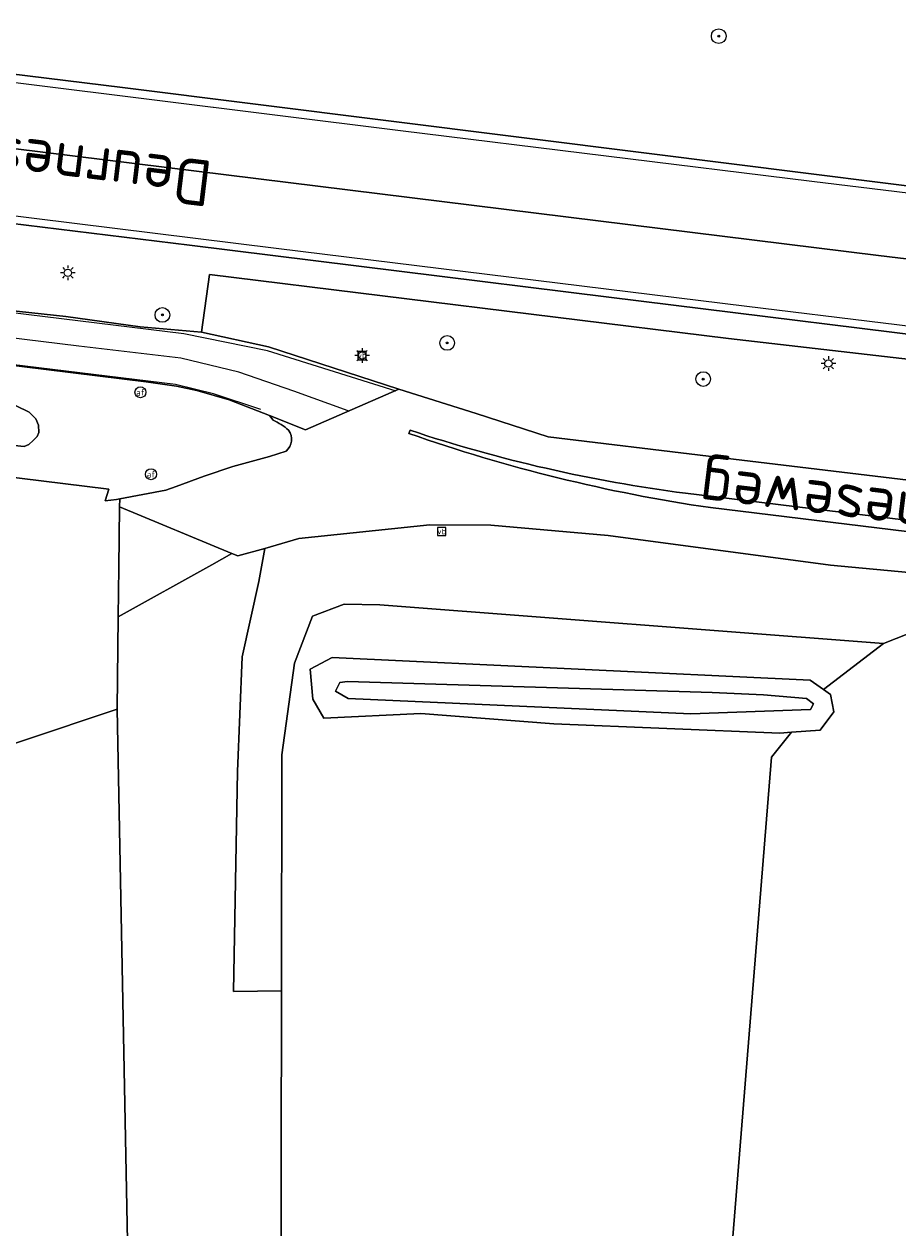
# Model space of a CAD drawing. Header units: metres. Extents: x 168032 to 180145, y 382923 to 399665.
# Tile 76 of 256: x 177820 to 177868, y 386864 to 386930. Entities that reach past the tile are written whole.
import ezdxf
from ezdxf.enums import TextEntityAlignment as Align

# ---------------------------------------------------------------- set-up
doc = ezdxf.new("R2010")
doc.units = ezdxf.units.M
doc.layers.get('0').update_dxf_attribs({"color": 8, "lineweight": 18})
for name, color, linetype, lineweight in [('B-WE-GR-BEPLANTING_CULTUUR_BOSPLANTSOEN-GV', 8, 'Continuous', 18), ('B-WE-GR-BOOM-S', 8, 'Continuous', 18), ('B-WE-IE-MEUBILAIR_WEGMEUBILAIR-G', 8, 'Continuous', 18), ('B-WE-IE-MEUBILAIR_WEGMEUBILAIR-S', 8, 'Continuous', 25), ('B-WE-IE-TERREINAFSCHEIDING_KUNSTMATIG_HEKWERK-G', 8, 'IE-TERREINAFSCHEIDING-KUNSTMATIG', 18), ('B-WE-IE-TERREINAFSCHEIDING_KUNSTMATIG_HEKWERK_RASTER-G', 8, 'IE-TERREINAFSCHEIDING-KUNSTMATIG', 18), ('B-WE-KL-ET_LS_OV_LICHTMAST-S', 8, 'Continuous', 18), ('B-WE-OG-BEBOUWING-GV', 8, 'Continuous', 18), ('B-WE-OG-TERREIN_CULTUURSCHEIDING-GV', 8, 'Continuous', 18), ('B-WE-OG-TERREIN_ERF-GV', 8, 'Continuous', 18), ('B-WE-OG-TOPOGRAFIE-T18', 8, 'Continuous', 18), ('B-WE-OG-WATER_SLOOT-GV', 8, 'Continuous', 18), ('B-WE-OG-WEG-GV', 8, 'Continuous', 18), ('B-WE-VH-VERHARDING_ASFALT-GV', 8, 'Continuous', 18), ('B-WE-VH-VERHARDING_BETONSTRAATSTEEN-GV', 8, 'Continuous', 18), ('B-WE-VH-VERHARDING_SIERBESTRATING-GV', 8, 'Continuous', 18), ('B-WE-VH-VERHARDING_TEGEL-GV', 8, 'Continuous', 18), ('B-WE-VW-AFSLUITPAAL-S', 8, 'Continuous', 18), ('B-WE-VW-MARKERING_PICTOGRAM-G', 8, 'Continuous', 18)]:
    doc.layers.add(name, color=color, linetype=linetype, lineweight=lineweight)
doc.styles.add('NLCS-ISO', font='NLCS-ISO.ttf')
doc.styles.add('NLCS-ISO-M200-T18', font='NLCS-ISO.ttf', dxfattribs={"height": 0.36})
doc.linetypes.add('IE-TERREINAFSCHEIDING-KUNSTMATIG', pattern='A,4,[82,NLCS.SHX,S=0.75,R=90,X=0,Y=0],4,-2', length=10)

# ---------------------------------------------------------------- blocks, each defined once
blk = doc.blocks.new('SIE-WEG_VERKEERSBORD-SO')
at = {"color": 0, "linetype": 'ByBlock', "lineweight": 18}
blk.add_lwpolyline([(-1.125, -1.125), (1.125, -1.125), (1.125, 1.125), (-1.125, 1.125)], close=True, dxfattribs=at)
at = {"color": 0, "linetype": 'ByBlock', "lineweight": 18, "style": 'NLCS-ISO'}
blk.add_text('vb', height=1.5, dxfattribs=at).set_placement((0, 0), align=Align.MIDDLE_CENTER)
blk = doc.blocks.new('SVW-AFSLUITPAAL-SO')
at = {"lineweight": 18}
blk.add_circle((0, 0), 1.5, dxfattribs=at)
at = {"lineweight": 18, "style": 'NLCS-ISO'}
blk.add_text('af', height=1.8, dxfattribs=at).set_placement((0, 0), align=Align.MIDDLE_CENTER)
blk = doc.blocks.new('SKL-ET_OV_LICHTMAST-SO')
at = {"color": 0, "linetype": 'ByBlock', "lineweight": 18}
for points in [[(-1.25, 0), (-2, 0)], [(-1.41, 1.41), (-0.88, 0.88)], [(0, 2), (0, 1.25)], [(0.88, 0.88), (1.41, 1.41)], [(2, 0), (1.25, 0)], [(-1.41, -1.41), (-0.88, -0.88)], [(0, -1.25), (0, -2)], [(0.88, -0.88), (1.41, -1.41)]]:
    blk.add_lwpolyline(points, dxfattribs=at)
blk.add_circle((0, 0), 1, dxfattribs=at)
blk = doc.blocks.new('SGR-BOOM_01-SO')
at = {"linetype": 'ByBlock', "lineweight": 18}
h = blk.add_hatch(color=0, dxfattribs=at)
h.dxf.hatch_style = 1
edge = h.paths.add_edge_path()
edge.add_arc((0, 0), 0.25, 0, 360)
at = {"color": 0, "linetype": 'ByBlock', "lineweight": 18}
for radius in [2, 0.25]:
    blk.add_circle((0, 0), radius, dxfattribs=at)

msp = doc.modelspace()

# ---------------------------------------------------------------- linework, layer by layer
at = {"layer": 'B-WE-GR-BEPLANTING_CULTUUR_BOSPLANTSOEN-GV', "flags": 128}
msp.add_lwpolyline([(177874.419, 386855.386), (177873.907, 386883.932), (177874.228, 386884.725), (177874.76, 386885.17), (177875.221, 386885.48), (177876.842, 386885.714), (177875.189, 386885.843), (177874.841, 386892.172), (177874.595, 386896.705), (177874.634, 386897.091), (177871.206, 386897.369), (177867.255, 386895.823), (177863.979, 386893.306), (177864.364, 386893.036), (177864.537, 386892.091), (177863.802, 386891.101), (177862.243, 386890.985), (177861.142, 386889.618), (177859.047, 386863.521)], dxfattribs=at)
at = {"layer": 'B-WE-IE-MEUBILAIR_WEGMEUBILAIR-G', "flags": 128}
msp.add_lwpolyline([(177830.537, 386915.908), (177858.811, 386912.422), (177874.381, 386910.63), (177874.433, 386910.624), (177876.145, 386910.427), (177886.482, 386909.136), (177896.456, 386907.891), (177899.128, 386907.559), (177900.632, 386907.373), (177902.818, 386907.057), (177905.484, 386906.668), (177908.735, 386906.189), (177912.456, 386905.517), (177913.068, 386905.4), (177916.992, 386904.655), (177923.968, 386903.064), (177932.712, 386901.059), (177938.578, 386899.792), (177945.137, 386898.499), (177949.706, 386897.787), (177958.742, 386896.579), (177986.405, 386893.192), (178005.901, 386890.567)], dxfattribs=at)
at = {"layer": 'B-WE-IE-TERREINAFSCHEIDING_KUNSTMATIG_HEKWERK-G', "flags": 128}
msp.add_lwpolyline([(177825.64, 386903.26), (177825.599, 386899.949), (177825.566, 386897.273), (177825.508, 386892.248)], dxfattribs=at)
msp.add_lwpolyline([(177825.64, 386903.26), (177825.599, 386899.949), (177825.566, 386897.273), (177825.508, 386892.248)], dxfattribs=at)
at = {"layer": 'B-WE-IE-TERREINAFSCHEIDING_KUNSTMATIG_HEKWERK_RASTER-G', "flags": 128}
msp.add_lwpolyline([(177690.075, 386920.838), (177694.4, 386920.298), (177825.048, 386904.213)], dxfattribs=at)
msp.add_lwpolyline([(177690.075, 386920.838), (177694.4, 386920.298), (177825.048, 386904.213)], dxfattribs=at)
at = {"layer": 'B-WE-OG-BEBOUWING-GV', "flags": 128}
for points in [[(177739.656, 386902.089), (177731.471, 386902.997), (177729.484, 386886.086), (177732.721, 386885.696), (177732.502, 386883.917), (177729.088, 386881.187), (177731.384, 386878.273), (177739.67, 386877.274), (177737.298, 386857.452), (177732.339, 386858.033), (177729.538, 386834.324), (177789.478, 386827.243), (177790.493, 386835.829), (177826.68, 386831.509), (177825.508, 386892.248)], [(177825.508, 386892.248), (177794.774, 386881.97), (177794.589, 386880.253), (177790.714, 386880.71), (177790.816, 386881.601), (177770.663, 386883.999), (177770.562, 386883.155), (177763.314, 386884.018), (177762.817, 386884.671), (177762.926, 386884.759), (177756.628, 386892.729), (177753.51, 386890.29), (177751.67, 386890.492), (177752.851, 386900.459), (177744.747, 386901.459)]]:
    msp.add_lwpolyline(points, dxfattribs=at)
at = {"layer": 'B-WE-OG-TERREIN_CULTUURSCHEIDING-GV', "flags": 128}
msp.add_lwpolyline([(177874.433, 386910.624), (177874.381, 386910.63), (177858.811, 386912.422), (177830.537, 386915.908), (177830.101, 386912.763), (177833.754, 386911.972), (177840.843, 386909.659), (177845.064, 386908.336), (177848.976, 386907.068), (177857.709, 386906.013), (177873.599, 386904.108), (177873.718, 386905.101)], close=True, dxfattribs=at)
at = {"layer": 'B-WE-OG-TERREIN_ERF-GV', "flags": 128}
msp.add_lwpolyline([(177794.774, 386881.97), (177825.508, 386892.248), (177825.566, 386897.273), (177825.599, 386899.949), (177825.64, 386903.26), (177825.645, 386903.686), (177825.468, 386903.652), (177824.853, 386903.588), (177825.048, 386904.213), (177694.4, 386920.298)], dxfattribs=at)
msp.add_lwpolyline([(177834.456, 386876.909), (177831.846, 386876.877), (177832.056, 386888.838), (177832.317, 386895.096), (177833.221, 386899.19), (177833.551, 386900.995), (177832.086, 386900.579), (177831.762, 386900.714), (177830.659, 386900.102), (177825.566, 386897.273), (177825.508, 386892.248), (177826.68, 386831.509), (177823.91, 386811.643), (177832.69, 386810.177), (177834.386, 386839.383)], close=True, dxfattribs=at)
at = {"layer": 'B-WE-OG-WATER_SLOOT-GV', "flags": 128}
msp.add_lwpolyline([(177804.325, 386908.226), (177820.449, 386906.547), (177820.693, 386906.655), (177820.94, 386906.859), (177821.15, 386907.091), (177821.243, 386907.296), (177821.215, 386907.693), (177821.086, 386908.047), (177820.716, 386908.413), (177820.013, 386908.75)], dxfattribs=at)
for points in [[(177863.979, 386893.306), (177863.249, 386893.816), (177837.21, 386895.051), (177836.028, 386894.421), (177836.169, 386892.78), (177836.761, 386891.751), (177842.047, 386891.998), (177849.298, 386891.449), (177861.606, 386890.938), (177862.243, 386890.985), (177863.802, 386891.101), (177864.537, 386892.091), (177864.364, 386893.036)], [(177860.718, 386893.016), (177863.045, 386892.817), (177863.433, 386892.536), (177863.267, 386892.213), (177856.761, 386891.982), (177838.081, 386892.827), (177837.4, 386893.224), (177837.641, 386893.697), (177838.062, 386893.745), (177857.924, 386893.144)], [(177860.718, 386893.016), (177857.924, 386893.144), (177838.062, 386893.745), (177837.641, 386893.697), (177837.4, 386893.224), (177838.081, 386892.827), (177856.761, 386891.982), (177863.267, 386892.213), (177863.433, 386892.536), (177863.045, 386892.817)]]:
    msp.add_lwpolyline(points, close=True, dxfattribs=at)
at = {"layer": 'B-WE-OG-WEG-GV', "flags": 128}
for points in [[(177805.227, 386928.606), (177825.802, 386926.09), (177854.478, 386922.482), (177875.881, 386919.806), (177900.635, 386916.737)], [(177700.829, 386925.709), (177697.082, 386926.174), (177695.286, 386926.376), (177694.4, 386920.298), (177825.048, 386904.213), (177824.853, 386903.588), (177825.468, 386903.652), (177825.645, 386903.686), (177828.168, 386904.167), (177828.722, 386904.368), (177830.241, 386904.932), (177831.814, 386905.445), (177833.814, 386905.995), (177834.72, 386906.288)], [(177834.011, 386907.981), (177833.8, 386908.222), (177831.61, 386909.083), (177829.847, 386909.584), (177828.74, 386909.828), (177827.085, 386910.057), (177805.437, 386912.724), (177775.292, 386916.467), (177747.669, 386919.908), (177712.4, 386924.233), (177700.829, 386925.709)], [(177815.792, 386914.353), (177822.712, 386913.609), (177826.759, 386913.05), (177830.101, 386912.763), (177830.537, 386915.908), (177858.811, 386912.422), (177874.381, 386910.63), (177874.433, 386910.624), (177874.597, 386911.904), (177852.282, 386914.671), (177829.457, 386917.492), (177806.308, 386920.324)], [(177820.013, 386908.75), (177820.716, 386908.413), (177821.086, 386908.047), (177821.215, 386907.693), (177821.243, 386907.296), (177821.15, 386907.091), (177820.94, 386906.859), (177820.693, 386906.655), (177820.449, 386906.547), (177804.325, 386908.226)], [(177859.047, 386863.521), (177861.142, 386889.618), (177862.243, 386890.985), (177861.606, 386890.938), (177849.298, 386891.449), (177842.047, 386891.998), (177836.761, 386891.751), (177836.169, 386892.78), (177836.028, 386894.421), (177837.21, 386895.051), (177863.249, 386893.816), (177863.979, 386893.306), (177867.255, 386895.823), (177839.818, 386897.921), (177837.863, 386897.964), (177836.152, 386897.296), (177835.173, 386894.75), (177834.479, 386889.75), (177834.456, 386876.909), (177834.386, 386839.383)]]:
    msp.add_lwpolyline(points, dxfattribs=at)
at = {"layer": 'B-WE-OG-WEG-GV'}
for points in [[(177834.848, 386907.43, 0.053388), (177834.011, 386907.981)], [(177834.72, 386906.288, 0.374028), (177834.848, 386907.43)]]:
    msp.add_lwpolyline(points, format="xyb", dxfattribs=at)
at = {"layer": 'B-WE-OG-WEG-GV', "flags": 128}
msp.add_lwpolyline([(177874.639, 386899.11), (177864.367, 386900.075), (177852.244, 386901.702), (177845.858, 386902.255), (177842.54, 386902.275), (177835.407, 386901.522), (177833.551, 386900.995), (177833.221, 386899.19), (177832.317, 386895.096), (177832.056, 386888.838), (177831.846, 386876.877), (177834.456, 386876.909), (177834.479, 386889.75), (177835.173, 386894.75), (177836.152, 386897.296), (177837.863, 386897.964), (177839.818, 386897.921), (177867.255, 386895.823), (177871.206, 386897.369), (177874.634, 386897.091)], close=True, dxfattribs=at)
at = {"layer": 'B-WE-VH-VERHARDING_ASFALT-GV', "flags": 128}
for points in [[(177854.478, 386922.482), (177825.802, 386926.09), (177805.227, 386928.606), (177789.465, 386930.532), (177789.415, 386930.13), (177788.974, 386926.555), (177806.461, 386924.408), (177839.82, 386920.29), (177866.977, 386916.944), (177875.992, 386915.84), (177896.298, 386913.353), (177934.408, 386908.688), (177934.854, 386912.283), (177934.896, 386912.626), (177934.394, 386912.647), (177930.467, 386913.083), (177922.101, 386914.043), (177914.324, 386915.046), (177912.876, 386915.222), (177900.635, 386916.737), (177875.881, 386919.806)], [(177875.992, 386915.84), (177866.977, 386916.944), (177839.82, 386920.29), (177806.461, 386924.408), (177788.974, 386926.555), (177788.533, 386922.985), (177788.475, 386922.519), (177806.308, 386920.324), (177829.457, 386917.492), (177852.282, 386914.671), (177874.597, 386911.904), (177876.111, 386911.716), (177886.441, 386910.563), (177896.411, 386909.449), (177899.316, 386909.09), (177908.015, 386908.039), (177913.122, 386907.379), (177921.806, 386906.22), (177928.4, 386905.311), (177930.109, 386905.02), (177934.029, 386904.421), (177934.089, 386904.88), (177934.408, 386908.688), (177896.298, 386913.353)]]:
    msp.add_lwpolyline(points, close=True, dxfattribs=at)
for points in [[(177943.325, 386890.023), (177940.658, 386890.845), (177937.473, 386891.651), (177927.627, 386894.463), (177919.53, 386896.553), (177912.743, 386898.414), (177906.257, 386899.805), (177898.324, 386901.037), (177896.55, 386901.257), (177886.672, 386902.484), (177876.42, 386903.757), (177873.599, 386904.108), (177857.709, 386906.013), (177848.976, 386907.068), (177845.064, 386908.336), (177840.843, 386909.659), (177835.767, 386907.444), (177833.8, 386908.222), (177834.011, 386907.981)], [(177841.399, 386907.255), (177841.46, 386907.425)], [(177834.72, 386906.288), (177833.814, 386905.995), (177831.814, 386905.445), (177830.241, 386904.932), (177828.722, 386904.368), (177828.168, 386904.167), (177825.645, 386903.686), (177825.64, 386903.26), (177831.762, 386900.714), (177832.086, 386900.579), (177833.551, 386900.995), (177835.407, 386901.522), (177842.54, 386902.275), (177845.858, 386902.255), (177852.244, 386901.702), (177864.367, 386900.075), (177874.639, 386899.11), (177876.471, 386898.858), (177876.567, 386898.848), (177886.807, 386897.788), (177896.672, 386896.766), (177896.778, 386896.755), (177898.77, 386896.337)], [(177856.455, 386903.998), (177894.15, 386899.387)], [(177894.065, 386898.791), (177857.816, 386903.211)]]:
    msp.add_lwpolyline(points, dxfattribs=at)
at = {"layer": 'B-WE-VH-VERHARDING_ASFALT-GV'}
for points in [[(177834.011, 386907.981, -0.053388), (177834.848, 386907.43)], [(177834.848, 386907.43, -0.374028), (177834.72, 386906.288)], [(177857.816, 386903.211, -0.048336), (177841.399, 386907.255)], [(177841.46, 386907.425, 0.048172), (177856.455, 386903.998)]]:
    msp.add_lwpolyline(points, format="xyb", dxfattribs=at)
at = {"layer": 'B-WE-VH-VERHARDING_BETONSTRAATSTEEN-GV', "flags": 128}
msp.add_lwpolyline([(177831.762, 386900.714), (177825.64, 386903.26), (177825.599, 386899.949), (177825.566, 386897.273), (177830.659, 386900.102)], close=True, dxfattribs=at)
at = {"layer": 'B-WE-VH-VERHARDING_SIERBESTRATING-GV', "flags": 128}
for points in [[(177841.46, 386907.425), (177841.399, 386907.255)], [(177894.15, 386899.387), (177856.455, 386903.998)], [(177857.816, 386903.211), (177894.065, 386898.791)]]:
    msp.add_lwpolyline(points, dxfattribs=at)
at = {"layer": 'B-WE-VH-VERHARDING_SIERBESTRATING-GV'}
for points in [[(177841.399, 386907.255, 0.048336), (177857.816, 386903.211)], [(177856.455, 386903.998, -0.048172), (177841.46, 386907.425)]]:
    msp.add_lwpolyline(points, format="xyb", dxfattribs=at)
at = {"layer": 'B-WE-VH-VERHARDING_TEGEL-GV', "flags": 128}
msp.add_lwpolyline([(177701.286, 386928.738), (177700.829, 386925.709), (177712.4, 386924.233), (177747.669, 386919.908), (177775.292, 386916.467), (177805.437, 386912.724), (177827.085, 386910.057), (177828.74, 386909.828), (177829.847, 386909.584), (177831.61, 386909.083), (177833.8, 386908.222), (177835.767, 386907.444), (177840.843, 386909.659), (177833.754, 386911.972), (177830.101, 386912.763), (177826.759, 386913.05), (177822.712, 386913.609), (177815.792, 386914.353), (177807.114, 386915.541), (177794.402, 386917.098), (177777.933, 386919.184), (177760.969, 386921.282), (177739.611, 386923.981), (177722.077, 386926.106)], close=True, dxfattribs=at)
at = {"layer": 'B-WE-VW-MARKERING_PICTOGRAM-G', "flags": 128}
for points in [[(177659.311, 386942.548), (177682.013, 386939.743), (177706.688, 386936.722), (177730.852, 386933.708), (177758.048, 386930.399), (177782.29, 386927.376), (177788.974, 386926.555), (177806.461, 386924.408), (177839.82, 386920.29), (177866.977, 386916.944), (177875.992, 386915.84), (177896.298, 386913.353), (177934.408, 386908.688)], [(177694.163, 386941.868), (177705.676, 386940.415), (177718.591, 386938.84), (177733.269, 386937.021), (177747.76, 386935.239), (177765.145, 386933.11), (177781.527, 386931.092), (177789.415, 386930.13), (177798.506, 386929.021), (177820.556, 386926.285), (177840.933, 386923.746), (177863.35, 386920.986), (177875.891, 386919.452), (177900.577, 386916.435)], [(177693.52, 386934.691), (177712.184, 386932.398), (177736.886, 386929.355), (177756.808, 386926.9), (177777.593, 386924.336), (177788.533, 386922.985), (177803.39, 386921.149), (177834.163, 386917.344), (177859.797, 386914.187), (177874.655, 386912.355), (177876.095, 386912.177), (177896.404, 386909.689), (177902.294, 386908.971), (177918.179, 386907.019), (177928.559, 386905.723)], [(177840.696, 386909.555), (177833.702, 386911.752), (177829.142, 386912.665), (177815.788, 386914.297), (177741.371, 386923.652), (177701.178, 386928.589), (177693.802, 386929.32)], [(177838.088, 386908.483), (177835.135, 386909.555), (177832.132, 386910.587), (177828.974, 386911.34), (177823.424, 386912.001), (177805.508, 386914.205), (177775.691, 386917.962), (177757.807, 386920.209), (177733.926, 386923.176), (177709.817, 386926.175), (177697.723, 386927.553), (177688.611, 386928.419), (177683.97, 386928.623)], [(177833.326, 386908.561), (177830.75, 386909.41), (177828.685, 386909.913), (177819.751, 386911), (177741.173, 386920.801), (177712.446, 386924.379), (177700.891, 386925.867), (177693.36, 386926.838)]]:
    msp.add_lwpolyline(points, dxfattribs=at)

# ---------------------------------------------------------------- block references
at = {"layer": 'B-WE-GR-BOOM-S', "xscale": 0.2, "yscale": 0.2, "zscale": 0.2}
for p in [(177858.271, 386928.876), (177827.972, 386913.703), (177843.481, 386912.175), (177857.427, 386910.209)]:
    msp.add_blockref('SGR-BOOM_01-SO', p, dxfattribs=at)
at = {"layer": 'B-WE-IE-MEUBILAIR_WEGMEUBILAIR-S', "xscale": 0.2, "yscale": 0.2, "zscale": 0.2}
for p in [(177838.849, 386911.49), (177843.186, 386901.913)]:
    msp.add_blockref('SIE-WEG_VERKEERSBORD-SO', p, dxfattribs=at)
at = {"layer": 'B-WE-KL-ET_LS_OV_LICHTMAST-S', "xscale": 0.2, "yscale": 0.2, "zscale": 0.2}
for p in [(177822.823, 386915.994), (177838.849, 386911.49), (177864.244, 386911.052)]:
    msp.add_blockref('SKL-ET_OV_LICHTMAST-SO', p, dxfattribs=at)
at = {"layer": 'B-WE-VW-AFSLUITPAAL-S', "xscale": 0.2, "yscale": 0.2, "zscale": 0.2}
for p in [(177826.777, 386909.492), (177827.352, 386905.031)]:
    msp.add_blockref('SVW-AFSLUITPAAL-SO', p, dxfattribs=at)

# ---------------------------------------------------------------- texts
at = {"layer": 'B-WE-OG-TOPOGRAFIE-T18', "style": 'NLCS-ISO-M200-T18'}
for p in [(177821.051, 386922.377), (177866.884, 386903.404)]:
    msp.add_text('Deurneseweg', height=2.5, rotation=173, dxfattribs=at).set_placement(p, align=Align.MIDDLE)

doc.saveas('drawing.dxf')
